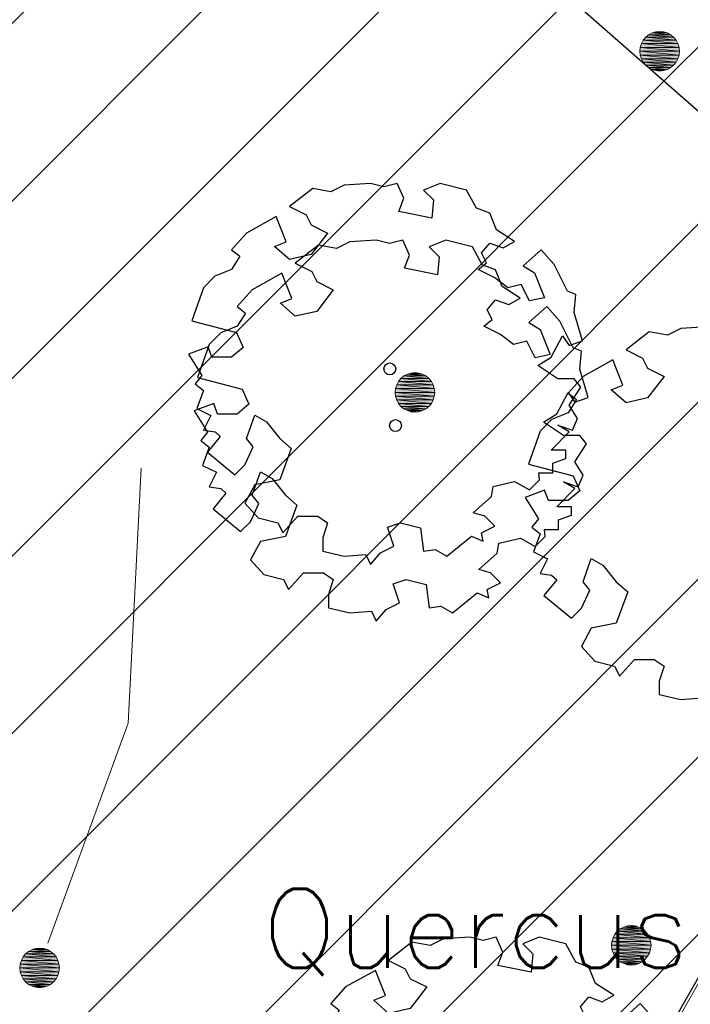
# Model space of a CAD drawing. Header units: metres. Extents: x 102852 to 106916, y 385458 to 392749.
# Tile 27 of 47: x 105106 to 105115, y 388196 to 388209. Entities that reach past the tile are written whole.
import ezdxf
from ezdxf.enums import TextEntityAlignment as Align

# ---------------------------------------------------------------- set-up
doc = ezdxf.new("R2010")
doc.units = ezdxf.units.M
for name, color, linetype, lineweight in [('0-BEPLANTING', 14, 'Continuous', 30), ('0-GRAS OM SPORTVELDEN', 2, 'Continuous', 30), ('B-WE-GR-BOOM-S', 90, 'Continuous', 30), ('B-WE-GR-STRUIK-G', 90, 'Continuous', 13), ('B-WE-GW-WATERGANG_SLOOT_HARDEBODEM-G', 44, 'Continuous', 13), ('Bomen', 84, 'Continuous', 0), ('Boomsoort', 10, 'Continuous', 0), ('X-XX-AL-TEKENBLAD_HULPLIJN-G', 31, 'Continuous', 25)]:
    doc.layers.add(name, color=color, linetype=linetype, lineweight=lineweight)
doc.styles.add('NLCS-ISO-M200-T25', font='NLCS-ISO.ttf', dxfattribs={"height": 0.5})
doc.styles.add('Style-txt', font='txt.shx')

# ---------------------------------------------------------------- blocks, each defined once
blk = doc.blocks.new('SGR-BOOM_06_8')
at = {"linetype": 'Continuous', "flags": 128}
blk.add_lwpolyline([(2.698, 3.52), (2.53, 3.939), (2.197, 4.064), (1.945, 4.524), (1.273, 4.692), (0.855, 4.524), (1.108, 4.273), (1.064, 3.812), (0.228, 3.98), (0.352, 4.315), (0.184, 4.692), (-0.15, 4.609), (-0.486, 4.692), (-1.155, 4.65), (-1.491, 4.483), (-1.952, 4.565), (-2.539, 4.105), (-2.12, 3.896), (-1.994, 3.644), (-1.575, 3.435), (-1.994, 2.89), (-2.539, 2.766), (-2.915, 3.099), (-2.62, 3.217), (-2.873, 3.855), (-3.628, 3.435), (-4.004, 3.016), (-3.794, 2.848), (-4.004, 2.514), (-4.425, 2.346), (-4.717, 2.054), (-5.01, 1.214), (-3.88, 0.921), (-3.712, 0.544), (-4.004, 0.293), (-4.507, 0.293), (-4.602, 0.556), (-5.093, 0.376), (-4.758, -0.168), (-4.925, -0.377), (-4.717, -0.545), (-4.884, -1.006), (-4.532, -1.182), (-4.717, -1.551), (-4.424, -1.592), (-4.293, -1.707), (-4.619, -2.107), (-3.921, -2.682), (-3.668, -2.431), (-3.46, -1.97), (-3.627, -1.761), (-3.419, -1.174), (-3.124, -1.342), (-2.788, -1.761), (-2.496, -2.01), (-2.788, -2.808), (-3.419, -2.932), (-3.668, -3.394), (-3.333, -3.771), (-2.832, -3.897), (-2.769, -4.022), (-2.706, -4.148), (-2.328, -3.729), (-1.826, -3.729), (-1.575, -3.897), (-1.699, -4.273), (-1.699, -4.609), (-1.154, -4.736), (-0.61, -4.692), (-0.486, -4.945), (-0.233, -4.65), (0.101, -4.483), (-0.059, -4.007), (0.269, -3.896), (0.773, -4.023), (0.856, -4.609), (1.149, -4.565), (1.442, -4.736), (2.071, -4.232), (2.365, -4.356), (2.322, -4.147), (2.657, -3.98), (2.406, -3.728), (2.113, -3.644), (2.574, -3.226), (2.615, -2.975), (3.16, -2.848), (3.538, -3.058), (3.787, -2.807), (3.77, -2.633), (4.123, -2.633), (4.123, -2.387), (4.459, -2.263), (4.459, -2.054), (4.082, -2.054), (4.543, -1.591), (4.25, -1.425), (4.627, -1.55), (4.752, -1.257), (4.543, -0.921), (4.835, -0.461), (4.668, -0.252), (4.25, -0.252), (3.746, 0.085), (4.082, 0.294), (4.375, 0.838), (4.543, 0.589), (4.876, 0.713), (4.667, 1.425), (4.711, 1.886), (4.5, 1.97), (4.164, 2.64), (3.828, 3.013), (3.374, 2.604), (3.663, 2.431), (3.914, 1.802), (3.537, 1.718), (3.327, 2.136), (2.991, 2.054), (2.657, 2.305), (2.238, 2.514), (2.447, 2.682), (2.321, 2.932), (2.53, 3.184), (2.866, 3.059), (3.159, 3.227)], close=True, dxfattribs=at)
blk.add_circle((0, 0), 0.15)
at = {"style": 'NLCS-ISO-M200-T25'}
blk.add_attdef('TYPE', (0, 0), '', height=1.8, dxfattribs=at)
blk = doc.blocks.new('MPOLYGON_258')
at = {"layer": 'Bomen', "flags": 128}
for points in [[(105106.444, 388197.051), (105106.401, 388197.028), (105106.679, 388197.028)], [(105106.491, 388197.065), (105106.444, 388197.051), (105106.636, 388197.051)], [(105106.444, 388197.051), (105106.636, 388197.051), (105106.679, 388197.028)], [(105106.54, 388197.07), (105106.491, 388197.065), (105106.589, 388197.065)], [(105106.491, 388197.065), (105106.589, 388197.065), (105106.636, 388197.051)], [(105106.332, 388196.959), (105106.309, 388196.916), (105106.771, 388196.916)], [(105106.363, 388196.997), (105106.332, 388196.959), (105106.748, 388196.959)], [(105106.332, 388196.959), (105106.748, 388196.959), (105106.771, 388196.916)], [(105106.401, 388197.028), (105106.363, 388196.997), (105106.717, 388196.997)], [(105106.363, 388196.997), (105106.717, 388196.997), (105106.748, 388196.959)], [(105106.401, 388197.028), (105106.679, 388197.028), (105106.717, 388196.997)], [(105106.295, 388196.869), (105106.29, 388196.82), (105106.79, 388196.82)], [(105106.29, 388196.82), (105106.295, 388196.771), (105106.785, 388196.771)], [(105106.29, 388196.82), (105106.79, 388196.82), (105106.785, 388196.771)], [(105106.309, 388196.916), (105106.295, 388196.869), (105106.785, 388196.869)], [(105106.295, 388196.869), (105106.785, 388196.869), (105106.79, 388196.82)], [(105106.309, 388196.916), (105106.771, 388196.916), (105106.785, 388196.869)], [(105106.295, 388196.771), (105106.309, 388196.724), (105106.771, 388196.724)], [(105106.295, 388196.771), (105106.785, 388196.771), (105106.771, 388196.724)], [(105106.309, 388196.724), (105106.332, 388196.681), (105106.748, 388196.681)], [(105106.309, 388196.724), (105106.771, 388196.724), (105106.748, 388196.681)], [(105106.332, 388196.681), (105106.363, 388196.643), (105106.717, 388196.643)], [(105106.332, 388196.681), (105106.748, 388196.681), (105106.717, 388196.643)], [(105106.363, 388196.643), (105106.401, 388196.612), (105106.679, 388196.612)], [(105106.363, 388196.643), (105106.717, 388196.643), (105106.679, 388196.612)], [(105106.401, 388196.612), (105106.444, 388196.589), (105106.636, 388196.589)], [(105106.401, 388196.612), (105106.679, 388196.612), (105106.636, 388196.589)], [(105106.444, 388196.589), (105106.491, 388196.575), (105106.589, 388196.575)], [(105106.444, 388196.589), (105106.636, 388196.589), (105106.589, 388196.575)], [(105106.491, 388196.575), (105106.589, 388196.575), (105106.54, 388196.57)]]:
    blk.add_lwpolyline(points, close=True, dxfattribs=at)
at = {"layer": 'Bomen', "color": 74, "true_color": 0x55aa00, "flags": 128}
for points in [[(105106.401, 388197.028), (105106.444, 388197.051)], [(105106.444, 388197.051), (105106.491, 388197.065)], [(105106.491, 388197.065), (105106.54, 388197.07)], [(105106.54, 388197.07), (105106.589, 388197.065)], [(105106.589, 388197.065), (105106.636, 388197.051)], [(105106.636, 388197.051), (105106.679, 388197.028)], [(105106.309, 388196.916), (105106.332, 388196.959)], [(105106.332, 388196.959), (105106.363, 388196.997)], [(105106.363, 388196.997), (105106.401, 388197.028)], [(105106.679, 388197.028), (105106.717, 388196.997)], [(105106.717, 388196.997), (105106.748, 388196.959)], [(105106.748, 388196.959), (105106.771, 388196.916)], [(105106.29, 388196.82), (105106.295, 388196.869)], [(105106.295, 388196.771), (105106.29, 388196.82)], [(105106.295, 388196.869), (105106.309, 388196.916)], [(105106.771, 388196.916), (105106.785, 388196.869)], [(105106.785, 388196.869), (105106.79, 388196.82)], [(105106.79, 388196.82), (105106.785, 388196.771)], [(105106.309, 388196.724), (105106.295, 388196.771)], [(105106.332, 388196.681), (105106.309, 388196.724)], [(105106.363, 388196.643), (105106.332, 388196.681)], [(105106.748, 388196.681), (105106.717, 388196.643)], [(105106.771, 388196.724), (105106.748, 388196.681)], [(105106.785, 388196.771), (105106.771, 388196.724)], [(105106.401, 388196.612), (105106.363, 388196.643)], [(105106.444, 388196.589), (105106.401, 388196.612)], [(105106.491, 388196.575), (105106.444, 388196.589)], [(105106.54, 388196.57), (105106.491, 388196.575)], [(105106.589, 388196.575), (105106.54, 388196.57)], [(105106.636, 388196.589), (105106.589, 388196.575)], [(105106.679, 388196.612), (105106.636, 388196.589)], [(105106.717, 388196.643), (105106.679, 388196.612)]]:
    blk.add_lwpolyline(points, dxfattribs=at)
at = {"layer": 'Bomen'}
for points in [[(105106.444, 388197.051), (105106.401, 388197.028), (105106.679, 388197.028)], [(105106.491, 388197.065), (105106.444, 388197.051), (105106.636, 388197.051)], [(105106.444, 388197.051), (105106.636, 388197.051), (105106.679, 388197.028)], [(105106.54, 388197.07), (105106.491, 388197.065), (105106.589, 388197.065)], [(105106.491, 388197.065), (105106.589, 388197.065), (105106.636, 388197.051)], [(105106.332, 388196.959), (105106.309, 388196.916), (105106.771, 388196.916)], [(105106.363, 388196.997), (105106.332, 388196.959), (105106.748, 388196.959)], [(105106.332, 388196.959), (105106.748, 388196.959), (105106.771, 388196.916)], [(105106.401, 388197.028), (105106.363, 388196.997), (105106.717, 388196.997)], [(105106.363, 388196.997), (105106.717, 388196.997), (105106.748, 388196.959)], [(105106.401, 388197.028), (105106.679, 388197.028), (105106.717, 388196.997)], [(105106.295, 388196.869), (105106.29, 388196.82), (105106.79, 388196.82)], [(105106.309, 388196.916), (105106.295, 388196.869), (105106.785, 388196.869)], [(105106.295, 388196.869), (105106.785, 388196.869), (105106.79, 388196.82)], [(105106.309, 388196.916), (105106.771, 388196.916), (105106.785, 388196.869)]]:
    blk.add_solid(points, dxfattribs=at)
at = {"layer": 'Bomen', "extrusion": (0, 0, -1)}
for points in [[(-105106.29, 388196.82), (-105106.295, 388196.771), (-105106.785, 388196.771)], [(-105106.29, 388196.82), (-105106.79, 388196.82), (-105106.785, 388196.771)], [(-105106.295, 388196.771), (-105106.309, 388196.724), (-105106.771, 388196.724)], [(-105106.295, 388196.771), (-105106.785, 388196.771), (-105106.771, 388196.724)], [(-105106.309, 388196.724), (-105106.332, 388196.681), (-105106.748, 388196.681)], [(-105106.309, 388196.724), (-105106.771, 388196.724), (-105106.748, 388196.681)], [(-105106.332, 388196.681), (-105106.363, 388196.643), (-105106.717, 388196.643)], [(-105106.332, 388196.681), (-105106.748, 388196.681), (-105106.717, 388196.643)], [(-105106.363, 388196.643), (-105106.401, 388196.612), (-105106.679, 388196.612)], [(-105106.363, 388196.643), (-105106.717, 388196.643), (-105106.679, 388196.612)], [(-105106.401, 388196.612), (-105106.444, 388196.589), (-105106.636, 388196.589)], [(-105106.401, 388196.612), (-105106.679, 388196.612), (-105106.636, 388196.589)], [(-105106.444, 388196.589), (-105106.491, 388196.575), (-105106.589, 388196.575)], [(-105106.444, 388196.589), (-105106.636, 388196.589), (-105106.589, 388196.575)], [(-105106.491, 388196.575), (-105106.589, 388196.575), (-105106.54, 388196.57)]]:
    blk.add_solid(points, dxfattribs=at)
blk = doc.blocks.new('MPOLYGON_401')
at = {"layer": 'Bomen', "flags": 128}
for points in [[(105111.113, 388204.277), (105111.082, 388204.239), (105111.498, 388204.239)], [(105111.151, 388204.308), (105111.113, 388204.277), (105111.467, 388204.277)], [(105111.113, 388204.277), (105111.467, 388204.277), (105111.498, 388204.239)], [(105111.194, 388204.331), (105111.151, 388204.308), (105111.429, 388204.308)], [(105111.151, 388204.308), (105111.429, 388204.308), (105111.467, 388204.277)], [(105111.241, 388204.345), (105111.194, 388204.331), (105111.386, 388204.331)], [(105111.194, 388204.331), (105111.386, 388204.331), (105111.429, 388204.308)], [(105111.29, 388204.35), (105111.241, 388204.345), (105111.339, 388204.345)], [(105111.241, 388204.345), (105111.339, 388204.345), (105111.386, 388204.331)], [(105111.045, 388204.149), (105111.04, 388204.1), (105111.54, 388204.1)], [(105111.059, 388204.196), (105111.045, 388204.149), (105111.535, 388204.149)], [(105111.045, 388204.149), (105111.535, 388204.149), (105111.54, 388204.1)], [(105111.082, 388204.239), (105111.059, 388204.196), (105111.521, 388204.196)], [(105111.059, 388204.196), (105111.521, 388204.196), (105111.535, 388204.149)], [(105111.082, 388204.239), (105111.498, 388204.239), (105111.521, 388204.196)], [(105111.04, 388204.1), (105111.045, 388204.051), (105111.535, 388204.051)], [(105111.04, 388204.1), (105111.54, 388204.1), (105111.535, 388204.051)], [(105111.045, 388204.051), (105111.059, 388204.004), (105111.521, 388204.004)], [(105111.045, 388204.051), (105111.535, 388204.051), (105111.521, 388204.004)], [(105111.059, 388204.004), (105111.082, 388203.961), (105111.498, 388203.961)], [(105111.059, 388204.004), (105111.521, 388204.004), (105111.498, 388203.961)], [(105111.082, 388203.961), (105111.113, 388203.923), (105111.467, 388203.923)], [(105111.082, 388203.961), (105111.498, 388203.961), (105111.467, 388203.923)], [(105111.113, 388203.923), (105111.151, 388203.892), (105111.429, 388203.892)], [(105111.113, 388203.923), (105111.467, 388203.923), (105111.429, 388203.892)], [(105111.151, 388203.892), (105111.194, 388203.869), (105111.386, 388203.869)], [(105111.151, 388203.892), (105111.429, 388203.892), (105111.386, 388203.869)], [(105111.194, 388203.869), (105111.241, 388203.855), (105111.339, 388203.855)], [(105111.194, 388203.869), (105111.386, 388203.869), (105111.339, 388203.855)], [(105111.241, 388203.855), (105111.339, 388203.855), (105111.29, 388203.85)]]:
    blk.add_lwpolyline(points, close=True, dxfattribs=at)
at = {"layer": 'Bomen', "color": 74, "true_color": 0x55aa00, "flags": 128}
for points in [[(105111.082, 388204.239), (105111.113, 388204.277)], [(105111.113, 388204.277), (105111.151, 388204.308)], [(105111.151, 388204.308), (105111.194, 388204.331)], [(105111.194, 388204.331), (105111.241, 388204.345)], [(105111.241, 388204.345), (105111.29, 388204.35)], [(105111.29, 388204.35), (105111.339, 388204.345)], [(105111.339, 388204.345), (105111.386, 388204.331)], [(105111.386, 388204.331), (105111.429, 388204.308)], [(105111.429, 388204.308), (105111.467, 388204.277)], [(105111.467, 388204.277), (105111.498, 388204.239)], [(105111.04, 388204.1), (105111.045, 388204.149)], [(105111.045, 388204.149), (105111.059, 388204.196)], [(105111.059, 388204.196), (105111.082, 388204.239)], [(105111.498, 388204.239), (105111.521, 388204.196)], [(105111.521, 388204.196), (105111.535, 388204.149)], [(105111.535, 388204.149), (105111.54, 388204.1)], [(105111.045, 388204.051), (105111.04, 388204.1)], [(105111.059, 388204.004), (105111.045, 388204.051)], [(105111.535, 388204.051), (105111.521, 388204.004)], [(105111.54, 388204.1), (105111.535, 388204.051)], [(105111.082, 388203.961), (105111.059, 388204.004)], [(105111.113, 388203.923), (105111.082, 388203.961)], [(105111.151, 388203.892), (105111.113, 388203.923)], [(105111.467, 388203.923), (105111.429, 388203.892)], [(105111.498, 388203.961), (105111.467, 388203.923)], [(105111.521, 388204.004), (105111.498, 388203.961)], [(105111.194, 388203.869), (105111.151, 388203.892)], [(105111.241, 388203.855), (105111.194, 388203.869)], [(105111.29, 388203.85), (105111.241, 388203.855)], [(105111.339, 388203.855), (105111.29, 388203.85)], [(105111.386, 388203.869), (105111.339, 388203.855)], [(105111.429, 388203.892), (105111.386, 388203.869)]]:
    blk.add_lwpolyline(points, dxfattribs=at)
at = {"layer": 'Bomen'}
for points in [[(105111.113, 388204.277), (105111.082, 388204.239), (105111.498, 388204.239)], [(105111.151, 388204.308), (105111.113, 388204.277), (105111.467, 388204.277)], [(105111.113, 388204.277), (105111.467, 388204.277), (105111.498, 388204.239)], [(105111.194, 388204.331), (105111.151, 388204.308), (105111.429, 388204.308)], [(105111.151, 388204.308), (105111.429, 388204.308), (105111.467, 388204.277)], [(105111.241, 388204.345), (105111.194, 388204.331), (105111.386, 388204.331)], [(105111.194, 388204.331), (105111.386, 388204.331), (105111.429, 388204.308)], [(105111.29, 388204.35), (105111.241, 388204.345), (105111.339, 388204.345)], [(105111.241, 388204.345), (105111.339, 388204.345), (105111.386, 388204.331)], [(105111.045, 388204.149), (105111.04, 388204.1), (105111.54, 388204.1)], [(105111.059, 388204.196), (105111.045, 388204.149), (105111.535, 388204.149)], [(105111.045, 388204.149), (105111.535, 388204.149), (105111.54, 388204.1)], [(105111.082, 388204.239), (105111.059, 388204.196), (105111.521, 388204.196)], [(105111.059, 388204.196), (105111.521, 388204.196), (105111.535, 388204.149)], [(105111.082, 388204.239), (105111.498, 388204.239), (105111.521, 388204.196)]]:
    blk.add_solid(points, dxfattribs=at)
at = {"layer": 'Bomen', "extrusion": (0, 0, -1)}
for points in [[(-105111.04, 388204.1), (-105111.045, 388204.051), (-105111.535, 388204.051)], [(-105111.04, 388204.1), (-105111.54, 388204.1), (-105111.535, 388204.051)], [(-105111.045, 388204.051), (-105111.059, 388204.004), (-105111.521, 388204.004)], [(-105111.045, 388204.051), (-105111.535, 388204.051), (-105111.521, 388204.004)], [(-105111.059, 388204.004), (-105111.082, 388203.961), (-105111.498, 388203.961)], [(-105111.059, 388204.004), (-105111.521, 388204.004), (-105111.498, 388203.961)], [(-105111.082, 388203.961), (-105111.113, 388203.923), (-105111.467, 388203.923)], [(-105111.082, 388203.961), (-105111.498, 388203.961), (-105111.467, 388203.923)], [(-105111.113, 388203.923), (-105111.151, 388203.892), (-105111.429, 388203.892)], [(-105111.113, 388203.923), (-105111.467, 388203.923), (-105111.429, 388203.892)], [(-105111.151, 388203.892), (-105111.194, 388203.869), (-105111.386, 388203.869)], [(-105111.151, 388203.892), (-105111.429, 388203.892), (-105111.386, 388203.869)], [(-105111.194, 388203.869), (-105111.241, 388203.855), (-105111.339, 388203.855)], [(-105111.194, 388203.869), (-105111.386, 388203.869), (-105111.339, 388203.855)], [(-105111.241, 388203.855), (-105111.339, 388203.855), (-105111.29, 388203.85)]]:
    blk.add_solid(points, dxfattribs=at)
blk = doc.blocks.new('MPOLYGON_473')
at = {"layer": 'Bomen', "flags": 128}
for points in [[(105114.292, 388208.646), (105114.248, 388208.623), (105114.526, 388208.623)], [(105114.339, 388208.661), (105114.292, 388208.646), (105114.483, 388208.646)], [(105114.292, 388208.646), (105114.483, 388208.646), (105114.526, 388208.623)], [(105114.387, 388208.665), (105114.339, 388208.661), (105114.436, 388208.661)], [(105114.339, 388208.661), (105114.436, 388208.661), (105114.483, 388208.646)], [(105114.156, 388208.511), (105114.142, 388208.464), (105114.633, 388208.464)], [(105114.18, 388208.554), (105114.156, 388208.511), (105114.618, 388208.511)], [(105114.156, 388208.511), (105114.618, 388208.511), (105114.633, 388208.464)], [(105114.211, 388208.592), (105114.18, 388208.554), (105114.595, 388208.554)], [(105114.18, 388208.554), (105114.595, 388208.554), (105114.618, 388208.511)], [(105114.248, 388208.623), (105114.211, 388208.592), (105114.564, 388208.592)], [(105114.211, 388208.592), (105114.564, 388208.592), (105114.595, 388208.554)], [(105114.248, 388208.623), (105114.526, 388208.623), (105114.564, 388208.592)], [(105114.142, 388208.464), (105114.137, 388208.415), (105114.637, 388208.415)], [(105114.137, 388208.415), (105114.142, 388208.367), (105114.633, 388208.367)], [(105114.137, 388208.415), (105114.637, 388208.415), (105114.633, 388208.367)], [(105114.142, 388208.464), (105114.633, 388208.464), (105114.637, 388208.415)], [(105114.142, 388208.367), (105114.156, 388208.32), (105114.618, 388208.32)], [(105114.142, 388208.367), (105114.633, 388208.367), (105114.618, 388208.32)], [(105114.156, 388208.32), (105114.18, 388208.277), (105114.595, 388208.277)], [(105114.156, 388208.32), (105114.618, 388208.32), (105114.595, 388208.277)], [(105114.18, 388208.277), (105114.211, 388208.239), (105114.564, 388208.239)], [(105114.18, 388208.277), (105114.595, 388208.277), (105114.564, 388208.239)], [(105114.211, 388208.239), (105114.248, 388208.208), (105114.526, 388208.208)], [(105114.211, 388208.239), (105114.564, 388208.239), (105114.526, 388208.208)], [(105114.248, 388208.208), (105114.292, 388208.184), (105114.483, 388208.184)], [(105114.248, 388208.208), (105114.526, 388208.208), (105114.483, 388208.184)], [(105114.292, 388208.184), (105114.339, 388208.17), (105114.436, 388208.17)], [(105114.292, 388208.184), (105114.483, 388208.184), (105114.436, 388208.17)], [(105114.339, 388208.17), (105114.436, 388208.17), (105114.387, 388208.165)]]:
    blk.add_lwpolyline(points, close=True, dxfattribs=at)
at = {"layer": 'Bomen', "color": 74, "true_color": 0x55aa00, "flags": 128}
for points in [[(105114.248, 388208.623), (105114.292, 388208.646)], [(105114.292, 388208.646), (105114.339, 388208.661)], [(105114.339, 388208.661), (105114.387, 388208.665)], [(105114.387, 388208.665), (105114.436, 388208.661)], [(105114.436, 388208.661), (105114.483, 388208.646)], [(105114.483, 388208.646), (105114.526, 388208.623)], [(105114.142, 388208.464), (105114.156, 388208.511)], [(105114.156, 388208.511), (105114.18, 388208.554)], [(105114.18, 388208.554), (105114.211, 388208.592)], [(105114.211, 388208.592), (105114.248, 388208.623)], [(105114.526, 388208.623), (105114.564, 388208.592)], [(105114.564, 388208.592), (105114.595, 388208.554)], [(105114.595, 388208.554), (105114.618, 388208.511)], [(105114.618, 388208.511), (105114.633, 388208.464)], [(105114.137, 388208.415), (105114.142, 388208.464)], [(105114.142, 388208.367), (105114.137, 388208.415)], [(105114.633, 388208.464), (105114.637, 388208.415)], [(105114.637, 388208.415), (105114.633, 388208.367)], [(105114.156, 388208.32), (105114.142, 388208.367)], [(105114.18, 388208.277), (105114.156, 388208.32)], [(105114.211, 388208.239), (105114.18, 388208.277)], [(105114.595, 388208.277), (105114.564, 388208.239)], [(105114.618, 388208.32), (105114.595, 388208.277)], [(105114.633, 388208.367), (105114.618, 388208.32)], [(105114.248, 388208.208), (105114.211, 388208.239)], [(105114.292, 388208.184), (105114.248, 388208.208)], [(105114.339, 388208.17), (105114.292, 388208.184)], [(105114.387, 388208.165), (105114.339, 388208.17)], [(105114.436, 388208.17), (105114.387, 388208.165)], [(105114.483, 388208.184), (105114.436, 388208.17)], [(105114.526, 388208.208), (105114.483, 388208.184)], [(105114.564, 388208.239), (105114.526, 388208.208)]]:
    blk.add_lwpolyline(points, dxfattribs=at)
at = {"layer": 'Bomen'}
for points in [[(105114.292, 388208.646), (105114.248, 388208.623), (105114.526, 388208.623)], [(105114.339, 388208.661), (105114.292, 388208.646), (105114.483, 388208.646)], [(105114.292, 388208.646), (105114.483, 388208.646), (105114.526, 388208.623)], [(105114.387, 388208.665), (105114.339, 388208.661), (105114.436, 388208.661)], [(105114.339, 388208.661), (105114.436, 388208.661), (105114.483, 388208.646)], [(105114.156, 388208.511), (105114.142, 388208.464), (105114.633, 388208.464)], [(105114.18, 388208.554), (105114.156, 388208.511), (105114.618, 388208.511)], [(105114.156, 388208.511), (105114.618, 388208.511), (105114.633, 388208.464)], [(105114.211, 388208.592), (105114.18, 388208.554), (105114.595, 388208.554)], [(105114.18, 388208.554), (105114.595, 388208.554), (105114.618, 388208.511)], [(105114.248, 388208.623), (105114.211, 388208.592), (105114.564, 388208.592)], [(105114.211, 388208.592), (105114.564, 388208.592), (105114.595, 388208.554)], [(105114.248, 388208.623), (105114.526, 388208.623), (105114.564, 388208.592)], [(105114.142, 388208.464), (105114.137, 388208.415), (105114.637, 388208.415)], [(105114.142, 388208.464), (105114.633, 388208.464), (105114.637, 388208.415)]]:
    blk.add_solid(points, dxfattribs=at)
at = {"layer": 'Bomen', "extrusion": (0, 0, -1)}
for points in [[(-105114.137, 388208.415), (-105114.142, 388208.367), (-105114.633, 388208.367)], [(-105114.137, 388208.415), (-105114.637, 388208.415), (-105114.633, 388208.367)], [(-105114.142, 388208.367), (-105114.156, 388208.32), (-105114.618, 388208.32)], [(-105114.142, 388208.367), (-105114.633, 388208.367), (-105114.618, 388208.32)], [(-105114.156, 388208.32), (-105114.18, 388208.277), (-105114.595, 388208.277)], [(-105114.156, 388208.32), (-105114.618, 388208.32), (-105114.595, 388208.277)], [(-105114.18, 388208.277), (-105114.211, 388208.239), (-105114.564, 388208.239)], [(-105114.18, 388208.277), (-105114.595, 388208.277), (-105114.564, 388208.239)], [(-105114.211, 388208.239), (-105114.248, 388208.208), (-105114.526, 388208.208)], [(-105114.211, 388208.239), (-105114.564, 388208.239), (-105114.526, 388208.208)], [(-105114.248, 388208.208), (-105114.292, 388208.184), (-105114.483, 388208.184)], [(-105114.248, 388208.208), (-105114.526, 388208.208), (-105114.483, 388208.184)], [(-105114.292, 388208.184), (-105114.339, 388208.17), (-105114.436, 388208.17)], [(-105114.292, 388208.184), (-105114.483, 388208.184), (-105114.436, 388208.17)], [(-105114.339, 388208.17), (-105114.436, 388208.17), (-105114.387, 388208.165)]]:
    blk.add_solid(points, dxfattribs=at)
blk = doc.blocks.new('MPOLYGON_503')
at = {"layer": 'Bomen', "flags": 128}
for points in [[(105113.889, 388197.314), (105113.851, 388197.283), (105114.204, 388197.283)], [(105113.932, 388197.337), (105113.889, 388197.314), (105114.166, 388197.314)], [(105113.889, 388197.314), (105114.166, 388197.314), (105114.204, 388197.283)], [(105113.979, 388197.352), (105113.932, 388197.337), (105114.123, 388197.337)], [(105113.932, 388197.337), (105114.123, 388197.337), (105114.166, 388197.314)], [(105114.028, 388197.356), (105113.979, 388197.352), (105114.076, 388197.352)], [(105113.979, 388197.352), (105114.076, 388197.352), (105114.123, 388197.337)], [(105113.797, 388197.202), (105113.782, 388197.155), (105114.273, 388197.155)], [(105113.82, 388197.245), (105113.797, 388197.202), (105114.259, 388197.202)], [(105113.797, 388197.202), (105114.259, 388197.202), (105114.273, 388197.155)], [(105113.851, 388197.283), (105113.82, 388197.245), (105114.235, 388197.245)], [(105113.82, 388197.245), (105114.235, 388197.245), (105114.259, 388197.202)], [(105113.851, 388197.283), (105114.204, 388197.283), (105114.235, 388197.245)], [(105113.782, 388197.155), (105113.778, 388197.106), (105114.278, 388197.106)], [(105113.778, 388197.106), (105113.782, 388197.058), (105114.273, 388197.058)], [(105113.778, 388197.106), (105114.278, 388197.106), (105114.273, 388197.058)], [(105113.782, 388197.155), (105114.273, 388197.155), (105114.278, 388197.106)], [(105113.782, 388197.058), (105113.797, 388197.011), (105114.259, 388197.011)], [(105113.782, 388197.058), (105114.273, 388197.058), (105114.259, 388197.011)], [(105113.797, 388197.011), (105113.82, 388196.968), (105114.235, 388196.968)], [(105113.797, 388197.011), (105114.259, 388197.011), (105114.235, 388196.968)], [(105113.82, 388196.968), (105113.851, 388196.93), (105114.204, 388196.93)], [(105113.82, 388196.968), (105114.235, 388196.968), (105114.204, 388196.93)], [(105113.851, 388196.93), (105113.889, 388196.899), (105114.166, 388196.899)], [(105113.851, 388196.93), (105114.204, 388196.93), (105114.166, 388196.899)], [(105113.889, 388196.899), (105113.932, 388196.875), (105114.123, 388196.875)], [(105113.889, 388196.899), (105114.166, 388196.899), (105114.123, 388196.875)], [(105113.932, 388196.875), (105113.979, 388196.861), (105114.076, 388196.861)], [(105113.932, 388196.875), (105114.123, 388196.875), (105114.076, 388196.861)], [(105113.979, 388196.861), (105114.076, 388196.861), (105114.028, 388196.856)]]:
    blk.add_lwpolyline(points, close=True, dxfattribs=at)
at = {"layer": 'Bomen', "color": 74, "true_color": 0x55aa00, "flags": 128}
for points in [[(105113.851, 388197.283), (105113.889, 388197.314)], [(105113.889, 388197.314), (105113.932, 388197.337)], [(105113.932, 388197.337), (105113.979, 388197.352)], [(105113.979, 388197.352), (105114.028, 388197.356)], [(105114.028, 388197.356), (105114.076, 388197.352)], [(105114.076, 388197.352), (105114.123, 388197.337)], [(105114.123, 388197.337), (105114.166, 388197.314)], [(105114.166, 388197.314), (105114.204, 388197.283)], [(105113.782, 388197.155), (105113.797, 388197.202)], [(105113.797, 388197.202), (105113.82, 388197.245)], [(105113.82, 388197.245), (105113.851, 388197.283)], [(105114.204, 388197.283), (105114.235, 388197.245)], [(105114.235, 388197.245), (105114.259, 388197.202)], [(105114.259, 388197.202), (105114.273, 388197.155)], [(105113.778, 388197.106), (105113.782, 388197.155)], [(105113.782, 388197.058), (105113.778, 388197.106)], [(105113.797, 388197.011), (105113.782, 388197.058)], [(105114.273, 388197.058), (105114.259, 388197.011)], [(105114.273, 388197.155), (105114.278, 388197.106)], [(105114.278, 388197.106), (105114.273, 388197.058)], [(105113.82, 388196.968), (105113.797, 388197.011)], [(105113.851, 388196.93), (105113.82, 388196.968)], [(105113.889, 388196.899), (105113.851, 388196.93)], [(105114.204, 388196.93), (105114.166, 388196.899)], [(105114.235, 388196.968), (105114.204, 388196.93)], [(105114.259, 388197.011), (105114.235, 388196.968)], [(105113.932, 388196.875), (105113.889, 388196.899)], [(105113.979, 388196.861), (105113.932, 388196.875)], [(105114.028, 388196.856), (105113.979, 388196.861)], [(105114.076, 388196.861), (105114.028, 388196.856)], [(105114.123, 388196.875), (105114.076, 388196.861)], [(105114.166, 388196.899), (105114.123, 388196.875)]]:
    blk.add_lwpolyline(points, dxfattribs=at)
at = {"layer": 'Bomen'}
for points in [[(105113.889, 388197.314), (105113.851, 388197.283), (105114.204, 388197.283)], [(105113.932, 388197.337), (105113.889, 388197.314), (105114.166, 388197.314)], [(105113.889, 388197.314), (105114.166, 388197.314), (105114.204, 388197.283)], [(105113.979, 388197.352), (105113.932, 388197.337), (105114.123, 388197.337)], [(105113.932, 388197.337), (105114.123, 388197.337), (105114.166, 388197.314)], [(105114.028, 388197.356), (105113.979, 388197.352), (105114.076, 388197.352)], [(105113.979, 388197.352), (105114.076, 388197.352), (105114.123, 388197.337)], [(105113.797, 388197.202), (105113.782, 388197.155), (105114.273, 388197.155)], [(105113.82, 388197.245), (105113.797, 388197.202), (105114.259, 388197.202)], [(105113.797, 388197.202), (105114.259, 388197.202), (105114.273, 388197.155)], [(105113.851, 388197.283), (105113.82, 388197.245), (105114.235, 388197.245)], [(105113.82, 388197.245), (105114.235, 388197.245), (105114.259, 388197.202)], [(105113.851, 388197.283), (105114.204, 388197.283), (105114.235, 388197.245)], [(105113.782, 388197.155), (105113.778, 388197.106), (105114.278, 388197.106)], [(105113.782, 388197.155), (105114.273, 388197.155), (105114.278, 388197.106)]]:
    blk.add_solid(points, dxfattribs=at)
at = {"layer": 'Bomen', "extrusion": (0, 0, -1)}
for points in [[(-105113.778, 388197.106), (-105113.782, 388197.058), (-105114.273, 388197.058)], [(-105113.778, 388197.106), (-105114.278, 388197.106), (-105114.273, 388197.058)], [(-105113.782, 388197.058), (-105113.797, 388197.011), (-105114.259, 388197.011)], [(-105113.782, 388197.058), (-105114.273, 388197.058), (-105114.259, 388197.011)], [(-105113.797, 388197.011), (-105113.82, 388196.968), (-105114.235, 388196.968)], [(-105113.797, 388197.011), (-105114.259, 388197.011), (-105114.235, 388196.968)], [(-105113.82, 388196.968), (-105113.851, 388196.93), (-105114.204, 388196.93)], [(-105113.82, 388196.968), (-105114.235, 388196.968), (-105114.204, 388196.93)], [(-105113.851, 388196.93), (-105113.889, 388196.899), (-105114.166, 388196.899)], [(-105113.851, 388196.93), (-105114.204, 388196.93), (-105114.166, 388196.899)], [(-105113.889, 388196.899), (-105113.932, 388196.875), (-105114.123, 388196.875)], [(-105113.889, 388196.899), (-105114.166, 388196.899), (-105114.123, 388196.875)], [(-105113.932, 388196.875), (-105113.979, 388196.861), (-105114.076, 388196.861)], [(-105113.932, 388196.875), (-105114.123, 388196.875), (-105114.076, 388196.861)], [(-105113.979, 388196.861), (-105114.076, 388196.861), (-105114.028, 388196.856)]]:
    blk.add_solid(points, dxfattribs=at)

msp = doc.modelspace()

# ---------------------------------------------------------------- hatches: boundary and pattern name
at = {"layer": '0-BEPLANTING', "ltscale": 0.2}
h = msp.add_hatch(dxfattribs=at)
h.set_pattern_fill('ANSI31', color=256, scale=0.1, pattern_type=2)
h.set_pattern_definition([(45, (0, 0), (-1.122532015, 1.122532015), [])])
h.paths.add_polyline_path([(105065.737, 388136.462), (105067.35, 388138.352), (105071.351, 388142.347), (105071.081, 388142.576), (105072.148, 388141.63), (105101.068, 388172.737), (105108.535, 388185.584), (105118.803, 388203.572), (105116.556, 388206.183), (105105.283, 388216.058), (105068.962, 388247.964), (105041.039, 388272.612), (105028.48, 388284.381), (105012.706, 388305.132), (104993.469, 388321.613), (105005.563, 388330.004), (105028.796, 388296.517), (105043.871, 388275.93), (105049.991, 388269.913), (105088.319, 388237.582), (105113.464, 388214.082), (105118.301, 388210.551), (105121.361, 388206.818), (105120.522, 388203.662), (105101.899, 388171.82), (105076.595, 388144.271), (105049.734, 388115.215), (105008.947, 388153.16), (105008.619, 388152.827), (105008.36, 388153.037), (105010.81, 388155.895), (105014.58, 388152.596), (105014.956, 388153.014), (105031.58, 388138.45), (105031.007, 388137.708), (105033.349, 388135.83), (105049.124, 388121.946), (105062.799, 388137.552), (105063.537, 388138.393)])
at = {"layer": '0-GRAS OM SPORTVELDEN', "ltscale": 0.2}
h = msp.add_hatch(dxfattribs=at)
h.set_pattern_fill('ANSI31', color=256, scale=0.5)
h.paths.add_polyline_path([(105067.664, 388150.922), (105073.62, 388145.681), (105073.568, 388145.622), (105073.672, 388145.53), (105071.035, 388142.617), (105071.081, 388142.576), (105071.351, 388142.347), (105071.346, 388142.342), (105072.148, 388141.63), (105101.068, 388172.737), (105108.535, 388185.584), (105118.803, 388203.572), (105116.556, 388206.183), (105105.283, 388216.058), (105068.962, 388247.964), (105041.039, 388272.612), (105028.48, 388284.381), (105012.706, 388305.132), (104993.469, 388321.613), (104991.641, 388317.403), (104992.756, 388316.667), (104992.925, 388315.588), (104987.201, 388309.166), (104972.593, 388292.144), (104957.242, 388276.217), (104944.757, 388260.964), (104926.911, 388240.402), (104923.953, 388240.828), (104921.406, 388239.987), (104920.736, 388239.176), (104920.997, 388238.933), (104921.553, 388238.295), (104920.857, 388237.532), (104923.544, 388235.132), (104958.079, 388205.158), (104976.539, 388188.711), (104992.147, 388175.346), (104994.302, 388170.136), (104996.122, 388168.52), (104998.298, 388171.06), (105002.925, 388167.032), (105002.997, 388167.105), (105004.438, 388165.874), (105005.558, 388167.147), (105004.789, 388167.835), (104930.386, 388233.243), (104938.281, 388242.269), (104943.248, 388237.934), (104946.27, 388241.373), (104946.216, 388244.151), (104946.32, 388246.851), (104946.577, 388249.541), (104946.987, 388252.212), (104947.614, 388255.122), (104948.422, 388257.988), (104949.408, 388260.797), (104950.568, 388263.539), (104951.897, 388266.202), (104953.391, 388268.777), (104955.043, 388271.254), (104956.848, 388273.622), (104958.797, 388275.872), (104960.884, 388277.998), (104963.099, 388279.99), (104965.434, 388281.839), (104967.88, 388283.54), (104970.427, 388285.085), (104973.065, 388286.468), (104975.784, 388287.685), (104978.573, 388288.729), (104981.422, 388289.598), (104984.32, 388290.288), (104987.255, 388290.796), (104990.216, 388291.12), (104993.191, 388291.259), (104996.124, 388291.214), (104999.048, 388290.99), (105001.953, 388290.587), (105004.828, 388290.007), (105007.661, 388289.251), (105010.444, 388288.323), (105013.163, 388287.226), (105015.811, 388285.964), (105018.376, 388284.543), (105020.849, 388282.966), (105023.221, 388281.241), (105025.483, 388279.374), (105080.621, 388230.867), (105082.752, 388228.884), (105084.759, 388226.772), (105086.632, 388224.541), (105088.364, 388222.199), (105089.949, 388219.755), (105091.307, 388217.358), (105092.523, 388214.887), (105093.594, 388212.35), (105094.516, 388209.754), (105095.285, 388207.11), (105095.899, 388204.425), (105096.356, 388201.709), (105096.655, 388198.971), (105096.812, 388195.915), (105096.774, 388192.854), (105096.54, 388189.801), (105096.112, 388186.77), (105095.49, 388183.772), (105094.679, 388180.82), (105093.68, 388177.926), (105092.498, 388175.102), (105091.138, 388172.359), (105089.605, 388169.708), (105088.068, 388167.39), (105086.399, 388165.164), (105084.603, 388163.039), (105082.687, 388161.022), (105080.657, 388159.12), (105078.642, 388157.441), (105076.575, 388155.892), (105074.427, 388154.458), (105072.205, 388153.141), (105069.916, 388151.946)])

# ---------------------------------------------------------------- linework, layer by layer
at = {"layer": 'B-WE-GR-STRUIK-G', "flags": 128}
msp.add_lwpolyline([(104993.469, 388321.613), (105012.706, 388305.132), (105019.66, 388296.364), (105028.48, 388284.381), (105041.039, 388272.612), (105068.962, 388247.964), (105105.283, 388216.058), (105116.556, 388206.183), (105118.803, 388203.572), (105114.075, 388195.203), (105108.535, 388185.584), (105101.068, 388172.737), (105072.148, 388141.63)], dxfattribs=at)
at = {"layer": 'B-WE-GW-WATERGANG_SLOOT_HARDEBODEM-G', "flags": 128}
msp.add_lwpolyline([(105107.826, 388203.143), (105107.662, 388199.917), (105106.645, 388197.132)], dxfattribs=at)
at = {"layer": 'B-WE-GW-WATERGANG_SLOOT_HARDEBODEM-G', "elevation": 0.134, "flags": 128}
msp.add_lwpolyline([(105107.826, 388203.143), (105107.662, 388199.917), (105106.645, 388197.132)], dxfattribs=at)
at = {"layer": 'Defpoints', "flags": 128}
for points in [[(105065.737, 388136.462), (105067.35, 388138.352), (105071.351, 388142.347), (105071.081, 388142.576), (105072.148, 388141.63), (105101.068, 388172.737), (105108.535, 388185.584), (105118.803, 388203.572), (105116.556, 388206.183), (105105.283, 388216.058), (105068.962, 388247.964), (105041.039, 388272.612), (105028.48, 388284.381), (105012.706, 388305.132), (104993.469, 388321.613), (105005.563, 388330.004)], [(105072.148, 388141.63), (105101.068, 388172.737), (105108.535, 388185.584), (105118.803, 388203.572), (105116.556, 388206.183), (105105.283, 388216.058)]]:
    msp.add_lwpolyline(points, dxfattribs=at)
at = {"layer": 'X-XX-AL-TEKENBLAD_HULPLIJN-G'}
msp.add_lwpolyline([(105073.568, 388145.622), (105073.672, 388145.53), (105071.035, 388142.617), (105071.081, 388142.576), (105071.351, 388142.347), (105071.346, 388142.342), (105072.148, 388141.63), (105101.068, 388172.737), (105108.535, 388185.584), (105118.803, 388203.572), (105116.556, 388206.183), (105105.283, 388216.058), (105068.962, 388247.964), (105041.039, 388272.612), (105028.48, 388284.381), (105012.706, 388305.132), (104993.469, 388321.613)], dxfattribs=at)

# ---------------------------------------------------------------- block references
at = {"layer": 'B-WE-GR-BOOM-S', "xscale": 0.5, "yscale": 0.5, "zscale": 0.5, "rotation": 360}
for p in [(105110.972, 388204.397), (105111.044, 388203.68), (105115.232, 388202.584), (105112.227, 388194.862)]:
    msp.add_blockref('SGR-BOOM_06_8', p, dxfattribs=at)
at = {"layer": 'Bomen', "rotation": 360}
for name in ['MPOLYGON_473', 'MPOLYGON_401', 'MPOLYGON_503', 'MPOLYGON_258']:
    msp.add_blockref(name, (0, 0, 0.134), dxfattribs=at)

# ---------------------------------------------------------------- texts
at = {"layer": 'Boomsoort', "style": 'Style-txt'}
msp.add_text('Quercus robur', height=1, dxfattribs=at).set_placement((105119.207, 388196.82, 0.134), align=Align.RIGHT)

doc.saveas('drawing.dxf')
